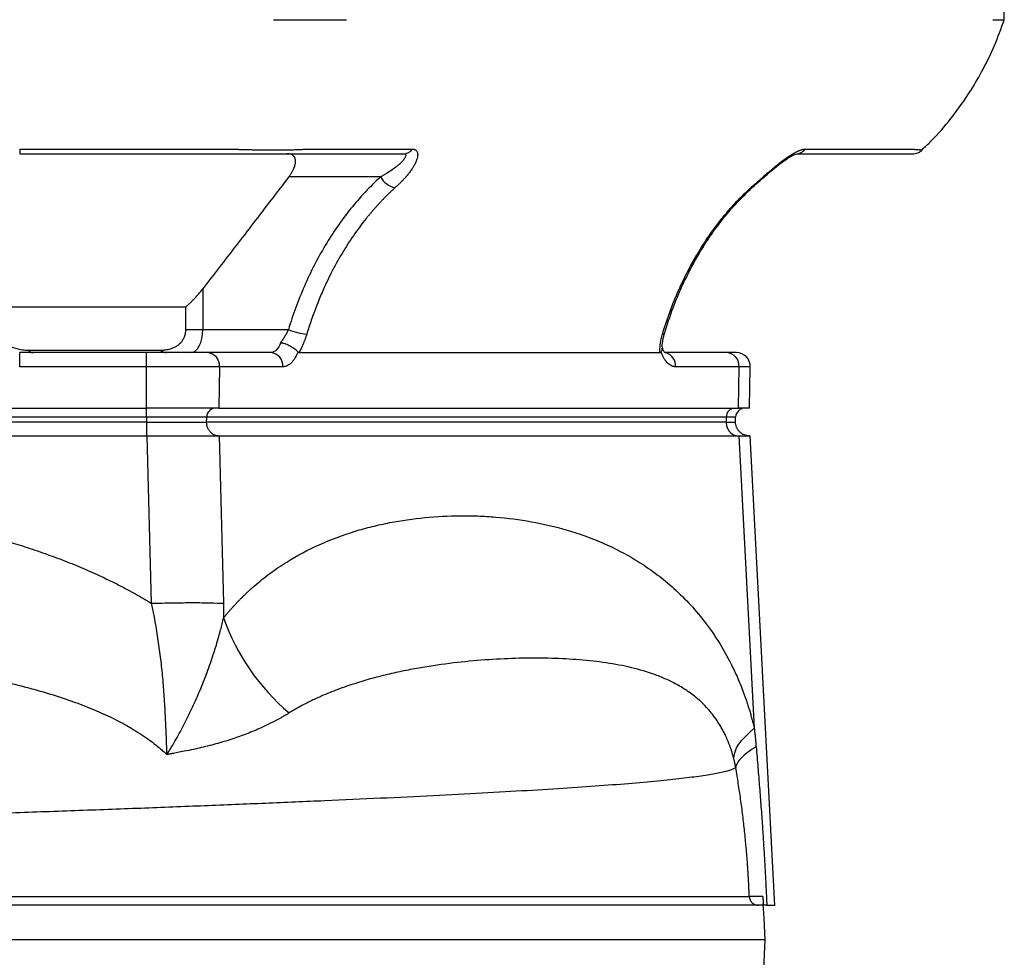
# Model space of a CAD drawing. Extents: x 167 to 762, y 3 to 2086.
# Tile 9 of 16: x 549 to 762, y 324 to 527. Entities that reach past the tile are written whole.
import ezdxf

# ---------------------------------------------------------------- set-up
doc = ezdxf.new("R2010")
doc.units = 0
doc.layers.get('0').update_dxf_attribs({"linetype": 'CONTINUOUS'})

msp = doc.modelspace()

# ---------------------------------------------------------------- linework, layer by layer
at = {"color": 7, "linetype": 'CONTINUOUS'}
for p, q in [((762.04, 526.75), (761.83, 538.75)), ((549.22, 498.75), (595.27, 498.75)), ((549.22, 498.75), (549.22, 497.75)), ((611.1, 498.75), (634.13, 498.75)), ((719.01, 498.75), (742.03, 498.75)), ((627.22, 492.75), (607.36, 492.75)), ((588.77, 468.52), (588.77, 459.75)), ((544.96, 464.65), (585.12, 464.65)), ((585.12, 459.75), (585.12, 464.65)), ((585.12, 459.75), (588.77, 459.75)), ((588.77, 459.75), (607.31, 459.75)), ((576.63, 454.75), (549.22, 454.75)), ((549.22, 451.69), (549.22, 454.75)), ((551.11, 455.29), (579.63, 455.29)), ((576.63, 451.69), (576.63, 454.75)), ((603.51, 454.75), (589.81, 454.75)), ((609.57, 454.75), (687.62, 454.75)), ((702.1, 454.75), (688.74, 454.75)), ((576.63, 451.69), (549.22, 451.69)), ((576.63, 442.75), (576.63, 451.69)), ((592.4, 451.69), (576.63, 451.69)), ((592.4, 451.69), (592.27, 442.75)), ((606.11, 451.69), (592.4, 451.69)), ((704.7, 451.69), (690.99, 451.69)), ((704.56, 442.75), (704.7, 451.69)), ((707.14, 451.69), (704.7, 451.69)), ((706.98, 442.75), (707.14, 451.69)), ((352.05, 442.75), (576.63, 442.75)), ((592.27, 442.75), (576.63, 442.75)), ((576.63, 440.82), (576.63, 442.75)), ((592.27, 442.75), (704.56, 442.75)), ((706.98, 442.75), (704.56, 442.75)), ((576.63, 440.82), (352.05, 440.82)), ((589.66, 440.82), (576.63, 440.82)), ((576.63, 440.82), (576.64, 439.75)), ((589.62, 439.75), (589.66, 440.82)), ((701.95, 440.82), (589.66, 440.82)), ((701.95, 440.82), (701.92, 439.75)), ((703.97, 440.82), (701.95, 440.82)), ((703.93, 439.73), (703.97, 440.82)), ((576.64, 439.75), (352.04, 439.75)), ((701.92, 439.75), (589.62, 439.75)), ((351.96, 436.75), (576.72, 436.75)), ((576.72, 436.75), (577.67, 400.56)), ((592.3, 436.75), (704.68, 436.75)), ((592.3, 436.75), (593.25, 400.56)), ((704.68, 436.75), (708, 373.52)), ((712.42, 335.18), (707.09, 436.75)), ((709.95, 335.48), (709.94, 335.59))]:
    msp.add_line(p, q, dxfattribs=at)
at = {"color": 7, "linetype": 'CONTINUOUS', "flags": 128}
for points in [[(707.21, 490.39), (707.47, 490.44), (707.64, 490.54)], [(586.27, 454.75), (586.75, 454.84), (587.22, 455.13), (587.66, 455.59), (588.03, 456.21), (588.35, 456.97), (588.58, 457.83), (588.72, 458.77), (588.77, 459.75)], [(703.57, 366.94), (703.63, 367.69), (703.84, 368.46), (704.19, 369.26), (704.67, 370.08), (705.3, 370.92), (706.07, 371.77), (706.97, 372.64), (708, 373.52)], [(710.35, 327.75), (710.1, 332.48), (709.95, 335.48)], [(709.96, 320.25), (710.1, 323), (710.35, 327.75)]]:
    msp.add_lwpolyline(points, dxfattribs=at)
at = {"color": 7, "linetype": 'CONTINUOUS'}
for centre, radius, start, end in [((632.14, 500.21), 2.46, 271.0628, 323.7601), ((717.02, 500.21), 2.46, 271.0631, 323.7601), ((631.59, 495.28), 5.05, 210.1456, 255.5887), ((612.47, 472.01), 13.3, 247.1562, 264.7774), ((688.26, 459.17), 0.425, 254.5511, 315.1595), ((552.17, 456.05), 1.31, 215.6432, 265.8517), ((580.98, 456.69), 1.94, 226.0314, 268.256), ((589.58, 451.93), 2.83, 355.2911, 85.5073), ((603.29, 451.93), 2.83, 355.2909, 85.5072), ((688.1, 451.9), 2.9, 355.923, 73.5711), ((701.88, 451.93), 2.83, 355.2904, 85.5076), ((704.14, 451.75), 3, 359, 90), ((591.53, 440.88), 1.87, 94.2198, 182.009), ((703.82, 440.88), 1.87, 94.2203, 182.008), ((705.97, 440.75), 2, 90, 178), ((638.41, 413.33), 47.85, 199.4523, 229.7046), ((708.91, 337.25), 2, 182.255, 269.9713)]:
    msp.add_arc(centre, radius, start, end, dxfattribs=at)
for points, knots in [([(604.06, 526.75), (605.65, 526.75), (607.25, 526.75), (610.32, 526.75), (611.81, 526.75), (614.57, 526.75), (615.84, 526.75), (618.1, 526.75), (619.08, 526.75), (619.87, 526.75)], [0, 0, 0, 0, 0.25, 0.25, 0.5, 0.5, 0.75, 0.75, 1, 1, 1, 1]), ([(744.27, 498.64), (744.91, 499.24), (747.17, 501.35), (750.76, 505.59), (754.51, 510.83), (757.57, 516.12), (760.04, 521.21), (761.36, 524.87), (762.04, 526.75)], [0, 0, 0, 0, 0.07822, 0.276075, 0.495125, 0.653282, 0.821437, 1, 1, 1, 1]), ([(759.59, 526.75), (760.39, 526.75), (761, 526.75), (761.83, 526.75), (762.04, 526.75), (762.04, 526.75)], [0, 0, 0, 0, 0.5, 0.5, 1, 1, 1, 1]), ([(595.27, 498.75), (595.42, 498.75), (595.72, 498.74), (596.18, 498.72), (596.64, 498.71), (597.1, 498.69), (597.56, 498.68), (598.04, 498.67), (598.51, 498.66), (598.99, 498.65), (599.48, 498.64), (600.56, 498.62), (602.21, 498.6), (604.35, 498.59), (606.34, 498.6), (607.76, 498.62), (608.71, 498.64), (609.26, 498.66), (609.77, 498.68), (610.25, 498.7), (610.69, 498.73), (610.97, 498.75), (611.1, 498.75)], [0, 0, 0, 0, 0.023647, 0.047537, 0.071693, 0.096146, 0.120926, 0.146066, 0.171582, 0.197485, 0.223788, 0.250503, 0.37368, 0.499789, 0.62608, 0.74952, 0.7938, 0.836964, 0.879066, 0.920181, 0.960448, 1, 1, 1, 1]), ([(634.13, 498.75), (634.17, 498.75), (634.24, 498.75), (634.34, 498.74), (634.44, 498.73), (634.54, 498.7), (634.63, 498.67), (634.71, 498.64), (634.79, 498.59), (634.86, 498.54), (635, 498.43), (635.16, 498.19), (635.25, 497.78), (635.24, 497.28), (635.09, 496.55), (634.75, 495.73), (634.27, 494.88), (633.85, 494.23), (633.37, 493.57), (632.88, 492.97), (632.4, 492.42), (631.93, 491.92), (631.43, 491.41), (630.9, 490.9), (630.52, 490.56), (630.33, 490.39)], [0, 0, 0, 0, 0.013958, 0.027882, 0.041795, 0.055717, 0.069668, 0.08367, 0.097743, 0.111908, 0.126184, 0.187935, 0.251611, 0.313009, 0.376665, 0.50193, 0.563645, 0.627273, 0.688667, 0.75167, 0.799603, 0.84832, 0.897907, 0.948438, 1, 1, 1, 1]), ([(707.21, 490.39), (707.31, 490.48), (707.5, 490.65), (707.79, 490.91), (708.08, 491.16), (708.38, 491.42), (708.67, 491.67), (708.95, 491.93), (709.24, 492.18), (709.53, 492.43), (709.82, 492.68), (710.26, 493.07), (710.86, 493.59), (711.64, 494.25), (712.41, 494.89), (713.46, 495.74), (714.52, 496.56), (715.58, 497.29), (716.36, 497.79), (717.11, 498.2), (717.68, 498.45), (718.08, 498.59), (718.33, 498.66), (718.57, 498.72), (718.8, 498.75), (718.94, 498.75), (719.01, 498.75)], [0, 0, 0, 0, 0.026057, 0.051836, 0.077357, 0.10263, 0.127665, 0.15247, 0.177057, 0.201434, 0.225614, 0.249607, 0.312987, 0.374742, 0.437907, 0.499189, 0.624292, 0.688003, 0.749463, 0.813087, 0.874811, 0.900217, 0.925321, 0.95024, 0.975094, 1, 1, 1, 1]), ([(742.03, 498.75), (742.1, 498.75), (742.24, 498.74), (742.44, 498.72), (742.64, 498.71), (742.82, 498.69), (743, 498.68), (743.17, 498.67), (743.32, 498.66), (743.47, 498.65), (743.61, 498.64), (743.77, 498.63), (743.92, 498.62), (744.06, 498.61), (744.18, 498.6), (744.26, 498.6), (744.31, 498.59), (744.32, 498.59), (744.32, 498.59)], [0, 0, 0, 0, 0.047301, 0.095086, 0.143406, 0.192318, 0.241886, 0.292172, 0.343212, 0.395027, 0.447641, 0.501079, 0.582682, 0.664856, 0.747626, 0.831025, 0.915123, 1, 1, 1, 1]), ([(742.23, 497.75), (742.42, 497.76), (742.81, 497.78), (743.37, 497.95), (743.89, 498.22), (744.18, 498.48), (744.33, 498.6)], [0, 0, 0, 0, 0.247667, 0.499995, 0.75232, 1, 1, 1, 1]), ([(549.22, 497.75), (558.26, 497.75), (571.82, 497.75), (586.5, 497.75), (592.72, 497.75), (594.41, 497.75), (595.26, 497.75), (595.54, 497.75), (596.1, 497.75), (596.38, 497.75), (597.23, 497.75), (597.78, 497.75), (598.9, 497.75), (599.45, 497.75), (601.08, 497.75), (602.12, 497.75), (603.6, 497.75), (604.09, 497.75), (605.02, 497.75), (605.46, 497.75), (606.73, 497.75), (607.5, 497.75), (608.52, 497.75), (608.83, 497.75), (609.27, 497.75), (609.41, 497.75), (609.69, 497.75), (610.4, 497.75), (613.39, 497.75), (620.8, 497.75), (627.63, 497.75), (632.19, 497.75)], [0, 0, 0, 0, 0.25, 0.375, 0.40625, 0.421875, 0.421875, 0.429688, 0.429688, 0.4375, 0.4375, 0.453125, 0.453125, 0.46875, 0.46875, 0.5, 0.5, 0.515625, 0.515625, 0.53125, 0.53125, 0.5625, 0.5625, 0.578125, 0.578125, 0.585938, 0.585938, 0.59375, 0.625, 0.75, 1, 1, 1, 1]), ([(607.36, 492.75), (607.41, 492.82), (607.52, 492.96), (607.67, 493.17), (607.81, 493.38), (607.95, 493.59), (608.07, 493.8), (608.19, 494.01), (608.3, 494.21), (608.44, 494.5), (608.59, 494.86), (608.73, 495.28), (608.82, 495.68), (608.87, 496.19), (608.81, 496.67), (608.61, 497.06), (608.41, 497.31), (608.14, 497.5), (607.85, 497.63), (607.57, 497.7), (607.3, 497.74), (607.1, 497.74), (607.01, 497.75)], [0, 0, 0, 0, 0.032403, 0.064381, 0.09597, 0.127208, 0.158135, 0.188792, 0.219222, 0.249468, 0.316338, 0.381377, 0.441367, 0.499528, 0.628011, 0.689073, 0.7493, 0.810074, 0.871526, 0.913677, 0.956383, 1, 1, 1, 1]), ([(632.19, 497.75), (632.29, 497.75), (632.38, 497.73), (632.52, 497.68), (632.57, 497.64), (632.65, 497.55), (632.67, 497.49), (632.67, 497.35), (632.66, 497.27), (632.57, 497), (632.45, 496.8), (632.2, 496.46), (632.11, 496.34), (631.89, 496.1), (631.77, 495.97), (631.52, 495.72), (631.38, 495.59), (631.09, 495.33), (630.93, 495.2), (630.44, 494.81), (630.09, 494.54), (629.34, 494.02), (628.94, 493.76), (628.32, 493.38), (628.11, 493.25), (627.67, 493), (627.45, 492.87), (627.22, 492.75)], [0, 0, 0, 0, 0.0625, 0.0625, 0.125, 0.125, 0.1875, 0.1875, 0.25, 0.25, 0.375, 0.375, 0.4375, 0.4375, 0.5, 0.5, 0.5625, 0.5625, 0.625, 0.625, 0.75, 0.75, 0.875, 0.875, 0.9375, 0.9375, 1, 1, 1, 1]), ([(707.63, 490.54), (708.16, 491.01), (709.2, 491.93), (710.8, 493.32), (712.33, 494.62), (713.75, 495.76), (715.04, 496.69), (716.11, 497.35), (716.94, 497.73), (717.21, 497.75), (717.33, 497.76)], [0, 0, 0, 0, 0.162817, 0.319493, 0.464887, 0.598094, 0.717955, 0.824429, 0.917652, 1, 1, 1, 1]), ([(717.07, 497.75), (721.59, 497.75), (726.77, 497.75), (732.61, 497.75), (734.59, 497.75), (736.57, 497.75), (738.52, 497.75), (740.61, 497.75), (741.98, 497.75), (742.15, 497.75), (742.23, 497.75)], [0, 0, 0, 0, 0.50019, 0.573135, 0.64608, 0.719024, 0.791968, 0.864878, 0.93785, 1, 1, 1, 1]), ([(607.36, 492.75), (606.08, 491.06), (603.53, 487.73), (599.74, 482.78), (596.02, 477.93), (592.37, 473.19), (589.96, 470.07), (588.77, 468.52)], [0, 0, 0, 0, 0.208049, 0.412073, 0.612072, 0.808048, 1, 1, 1, 1]), ([(627.22, 492.75), (624.89, 490.63), (622.74, 488.32), (618.77, 483.37), (616.94, 480.73), (614.42, 476.53), (613.63, 475.08), (612.12, 472.15), (611.42, 470.66), (609.43, 466.11), (608.29, 462.98), (607.31, 459.75)], [0, 0, 0, 0, 0.25, 0.25, 0.5, 0.5, 0.625, 0.625, 0.75, 0.75, 1, 1, 1, 1]), ([(630.33, 490.39), (630.15, 490.23), (629.8, 489.9), (629.27, 489.4), (628.75, 488.9), (628.25, 488.39), (627.75, 487.89), (627.27, 487.38), (626.79, 486.87), (626.33, 486.36), (625.87, 485.84), (625.43, 485.33), (624.99, 484.82), (624.56, 484.3), (623.3, 482.75), (621.34, 480.12), (618.81, 476.18), (616.55, 472.09), (614.97, 468.73), (613.93, 466.29), (613.34, 464.79), (612.77, 463.29), (612.24, 461.78), (611.73, 460.28), (611.42, 459.26), (611.26, 458.76)], [0, 0, 0, 0, 0.020333, 0.040474, 0.060422, 0.080179, 0.099744, 0.119118, 0.138301, 0.157294, 0.176095, 0.194707, 0.213127, 0.231357, 0.249396, 0.376419, 0.498093, 0.625492, 0.749164, 0.791659, 0.833881, 0.875828, 0.917498, 0.95889, 1, 1, 1, 1]), ([(688.14, 458.76), (688.23, 459.03), (688.39, 459.58), (688.66, 460.4), (688.93, 461.22), (689.21, 462.04), (689.49, 462.85), (689.79, 463.67), (690.1, 464.48), (690.42, 465.3), (690.74, 466.11), (691.08, 466.92), (691.92, 468.88), (693.38, 471.99), (695.63, 476.07), (698.15, 480.02), (700.24, 482.84), (701.77, 484.7), (702.59, 485.66), (703.44, 486.62), (704.33, 487.58), (705.26, 488.53), (706.22, 489.47), (706.88, 490.08), (707.21, 490.39)], [0, 0, 0, 0, 0.022268, 0.04462, 0.067054, 0.08957, 0.112168, 0.134848, 0.157609, 0.180451, 0.203373, 0.226376, 0.249459, 0.371722, 0.497612, 0.620327, 0.748459, 0.782388, 0.816985, 0.852249, 0.888181, 0.924783, 0.962055, 1, 1, 1, 1]), ([(688.56, 458.87), (689.17, 460.75), (690.29, 464.22), (692.22, 468.8), (694, 472.47), (695.74, 475.64), (697.69, 478.83), (700.22, 482.45), (703.52, 486.55), (706.19, 489.14), (707.63, 490.54)], [0, 0, 0, 0, 0.153581, 0.283454, 0.390565, 0.476157, 0.570791, 0.690155, 0.83311, 1, 1, 1, 1]), ([(585.12, 464.65), (585.2, 464.72), (585.36, 464.86), (585.61, 465.08), (585.85, 465.3), (586.17, 465.61), (586.59, 466.02), (587.11, 466.56), (587.66, 467.17), (588.22, 467.84), (588.58, 468.29), (588.77, 468.52)], [0, 0, 0, 0, 0.0589274, 0.1185057, 0.1787648, 0.2397332, 0.3686109, 0.5001114, 0.6633787, 0.8298887, 1, 1, 1, 1]), ([(544.96, 459.75), (544.96, 459.68), (544.96, 459.56), (544.98, 459.37), (545, 459.19), (545.03, 459), (545.07, 458.82), (545.16, 458.52), (545.31, 458.11), (545.58, 457.63), (545.91, 457.19), (546.41, 456.67), (547.13, 456.17), (548.08, 455.74), (548.95, 455.5), (549.74, 455.37), (550.42, 455.3), (550.88, 455.29), (551.11, 455.29)], [0, 0, 0, 0, 0.02087, 0.041666, 0.062447, 0.083274, 0.104204, 0.125298, 0.187425, 0.250703, 0.312603, 0.376276, 0.501546, 0.62088, 0.751234, 0.831028, 0.913847, 1, 1, 1, 1]), ([(583.77, 456.63), (583.81, 456.68), (583.9, 456.76), (584.03, 456.9), (584.16, 457.04), (584.27, 457.18), (584.38, 457.34), (584.48, 457.49), (584.58, 457.65), (584.67, 457.82), (584.78, 458.06), (584.91, 458.4), (585.02, 458.79), (585.08, 459.14), (585.11, 459.44), (585.12, 459.65), (585.12, 459.75)], [0, 0, 0, 0, 0.0582718, 0.1155781, 0.1720306, 0.2277461, 0.2828462, 0.3374566, 0.3917063, 0.445727, 0.499652, 0.6251592, 0.7492414, 0.8331439, 0.9165168, 1, 1, 1, 1]), ([(607.31, 459.75), (607.19, 459.5), (607.06, 459.25), (606.8, 458.75), (606.66, 458.51), (606.38, 458.03), (606.23, 457.79), (605.93, 457.34), (605.78, 457.11), (605.62, 456.9)], [0, 0, 0, 0, 0.25, 0.25, 0.5, 0.5, 0.75, 0.75, 1, 1, 1, 1]), ([(611.26, 458.76), (611.24, 458.67), (611.18, 458.49), (611.1, 458.23), (611.01, 457.97), (610.92, 457.71), (610.82, 457.45), (610.72, 457.19), (610.62, 456.93), (610.48, 456.59), (610.3, 456.17), (610.07, 455.68), (609.82, 455.2), (609.66, 454.9), (609.57, 454.75)], [0, 0, 0, 0, 0.063392, 0.126455, 0.189259, 0.251876, 0.314376, 0.376831, 0.439313, 0.501892, 0.627221, 0.751638, 0.875708, 1, 1, 1, 1]), ([(687.62, 454.75), (687.62, 454.82), (687.61, 454.98), (687.6, 455.21), (687.6, 455.45), (687.61, 455.69), (687.62, 455.93), (687.64, 456.18), (687.66, 456.44), (687.7, 456.77), (687.77, 457.2), (687.87, 457.72), (687.99, 458.24), (688.09, 458.58), (688.14, 458.76)], [0, 0, 0, 0, 0.062678, 0.125229, 0.187723, 0.250233, 0.312831, 0.375591, 0.438584, 0.501883, 0.626, 0.75002, 0.874501, 1, 1, 1, 1]), ([(688.14, 455.46), (688.12, 455.89), (688.07, 456.88), (688.38, 458.15), (688.56, 458.87)], [0, 0, 0, 0, 0.433487, 1, 1, 1, 1]), ([(579.63, 455.29), (579.73, 455.29), (579.91, 455.29), (580.18, 455.31), (580.45, 455.33), (580.82, 455.36), (581.27, 455.44), (581.75, 455.55), (582.17, 455.69), (582.53, 455.83), (582.87, 456), (583.19, 456.19), (583.49, 456.39), (583.68, 456.55), (583.77, 456.63)], [0, 0, 0, 0, 0.063187, 0.125644, 0.18741, 0.248524, 0.376921, 0.499113, 0.590079, 0.677572, 0.761922, 0.843499, 0.92271, 1, 1, 1, 1]), ([(605.62, 456.9), (605.38, 456.24), (605.05, 455.69), (604.32, 454.95), (603.92, 454.75), (603.51, 454.75)], [0, 0, 0, 0, 0.5, 0.5, 1, 1, 1, 1]), ([(605.62, 456.9), (605.66, 456.9), (605.75, 456.89), (605.92, 456.86), (606.15, 456.81), (606.41, 456.74), (606.78, 456.62), (607.23, 456.45), (607.76, 456.19), (608.25, 455.89), (608.62, 455.62), (608.88, 455.4), (609.05, 455.23), (609.22, 455.05), (609.31, 454.93), (609.35, 454.87)], [0, 0, 0, 0, 0.028534, 0.070112, 0.125613, 0.195769, 0.25076, 0.380211, 0.500267, 0.622857, 0.749855, 0.807055, 0.868203, 0.932738, 1, 1, 1, 1]), ([(687.85, 454.87), (688, 455.11), (688.19, 455.4), (688.1, 455.65), (688.09, 455.69)], [0, 0, 0, 0, 0.823008, 1, 1, 1, 1]), ([(688.86, 454.7), (688.82, 454.68), (688.75, 454.64), (688.41, 455.1), (688.22, 455.59), (688.14, 455.8)], [0, 0, 0, 0, 0.473596, 0.783848, 1, 1, 1, 1]), ([(609.35, 454.87), (609.32, 454.81), (609.27, 454.67), (609.18, 454.47), (609.09, 454.27), (609, 454.09), (608.9, 453.9), (608.81, 453.73), (608.62, 453.41), (608.32, 452.98), (607.91, 452.52), (607.47, 452.15), (607.1, 451.93), (606.79, 451.81), (606.57, 451.74), (606.34, 451.7), (606.19, 451.7), (606.11, 451.69)], [0, 0, 0, 0, 0.035328, 0.070566, 0.10575, 0.140918, 0.176108, 0.211356, 0.246701, 0.373327, 0.500024, 0.626646, 0.75334, 0.815092, 0.876652, 0.938221, 1, 1, 1, 1]), ([(609.57, 454.75), (609.55, 454.75), (609.52, 454.75), (609.47, 454.77), (609.43, 454.79), (609.39, 454.83), (609.36, 454.86), (609.35, 454.87)], [0, 0, 0, 0, 0.21567, 0.420672, 0.617681, 0.809708, 1, 1, 1, 1]), ([(687.62, 454.75), (687.64, 454.75), (687.67, 454.75), (687.72, 454.77), (687.77, 454.79), (687.81, 454.83), (687.83, 454.86), (687.85, 454.87)], [0, 0, 0, 0, 0.219683, 0.427058, 0.624492, 0.81457, 1, 1, 1, 1]), ([(690.99, 451.69), (690.95, 451.7), (690.86, 451.7), (690.73, 451.71), (690.6, 451.73), (690.47, 451.76), (690.34, 451.8), (690.22, 451.85), (689.98, 451.95), (689.64, 452.15), (689.22, 452.52), (688.82, 452.98), (688.51, 453.45), (688.29, 453.86), (688.13, 454.18), (687.98, 454.51), (687.89, 454.75), (687.85, 454.87)], [0, 0, 0, 0, 0.035325, 0.070559, 0.105741, 0.140906, 0.176093, 0.211339, 0.246682, 0.373303, 0.499998, 0.626622, 0.753321, 0.815077, 0.876641, 0.938215, 1, 1, 1, 1]), ([(576.64, 439.75), (577.95, 439.75), (579.26, 439.75), (581.78, 439.75), (583, 439.75), (585.27, 439.75), (586.31, 439.75), (588.16, 439.75), (588.97, 439.75), (589.62, 439.75)], [0, 0, 0, 0, 0.25, 0.25, 0.5, 0.5, 0.75, 0.75, 1, 1, 1, 1]), ([(576.64, 439.75), (576.64, 439.69), (576.64, 439.58), (576.64, 439.41), (576.64, 439.25), (576.64, 439.08), (576.64, 438.93), (576.64, 438.77), (576.64, 438.63), (576.64, 438.48), (576.64, 438.35), (576.64, 438.21), (576.64, 438.09), (576.64, 437.97), (576.64, 437.85), (576.64, 437.74), (576.64, 437.64), (576.64, 437.54), (576.64, 437.45), (576.64, 437.37), (576.64, 437.29), (576.64, 437.22), (576.64, 437.15), (576.64, 437.09), (576.64, 437.03), (576.64, 436.98), (576.64, 436.94), (576.64, 436.9), (576.64, 436.87), (576.64, 436.84), (576.64, 436.81), (576.64, 436.79), (576.64, 436.77), (576.64, 436.76), (576.65, 436.75), (576.65, 436.75), (576.65, 436.75), (576.65, 436.75)], [0, 0, 0, 0, 0.036154, 0.071861, 0.107123, 0.141939, 0.176309, 0.210232, 0.24371, 0.276742, 0.309328, 0.341467, 0.373161, 0.404409, 0.435211, 0.465566, 0.495476, 0.52494, 0.553957, 0.582529, 0.610654, 0.638334, 0.665567, 0.692355, 0.718696, 0.744592, 0.770041, 0.795044, 0.819601, 0.843712, 0.867377, 0.890596, 0.913369, 0.935696, 0.957577, 0.979011, 1, 1, 1, 1]), ([(592.22, 436.75), (592.17, 436.75), (592.06, 436.75), (591.91, 436.77), (591.75, 436.79), (591.58, 436.84), (591.42, 436.89), (591.25, 436.96), (591.08, 437.05), (590.91, 437.15), (590.75, 437.27), (590.59, 437.41), (590.43, 437.57), (590.28, 437.74), (590.14, 437.94), (590.02, 438.15), (589.9, 438.38), (589.81, 438.63), (589.73, 438.89), (589.67, 439.17), (589.63, 439.45), (589.62, 439.65), (589.62, 439.75)], [0, 0, 0, 0, 0.0370261, 0.0754182, 0.1151762, 0.1563001, 0.1987898, 0.2426454, 0.2878666, 0.3344536, 0.3824062, 0.4317244, 0.4824081, 0.5344572, 0.5878718, 0.6426518, 0.698797, 0.7563074, 0.815183, 0.8754237, 0.9370294, 1, 1, 1, 1]), ([(701.92, 439.75), (702.58, 439.75), (703.08, 439.75), (703.76, 439.75), (703.93, 439.75), (703.93, 439.75)], [0, 0, 0, 0, 0.5, 0.5, 1, 1, 1, 1]), ([(701.92, 439.75), (701.92, 439.69), (701.92, 439.58), (701.94, 439.41), (701.96, 439.25), (701.99, 439.08), (702.02, 438.93), (702.06, 438.77), (702.11, 438.63), (702.16, 438.48), (702.22, 438.35), (702.29, 438.21), (702.36, 438.09), (702.43, 437.97), (702.51, 437.85), (702.59, 437.74), (702.67, 437.64), (702.76, 437.54), (702.85, 437.45), (702.94, 437.37), (703.03, 437.29), (703.12, 437.22), (703.22, 437.15), (703.31, 437.09), (703.41, 437.03), (703.51, 436.98), (703.6, 436.94), (703.7, 436.9), (703.8, 436.87), (703.89, 436.84), (703.98, 436.81), (704.08, 436.79), (704.17, 436.77), (704.26, 436.76), (704.35, 436.75), (704.44, 436.75), (704.49, 436.75), (704.52, 436.75)], [0, 0, 0, 0, 0.036154, 0.071861, 0.107123, 0.141939, 0.176309, 0.210232, 0.24371, 0.276742, 0.309328, 0.341467, 0.373161, 0.404409, 0.435211, 0.465566, 0.495476, 0.52494, 0.553957, 0.582529, 0.610654, 0.638334, 0.665567, 0.692355, 0.718696, 0.744592, 0.770041, 0.795044, 0.819601, 0.843712, 0.867377, 0.890596, 0.913369, 0.935696, 0.957577, 0.979011, 1, 1, 1, 1]), ([(706.93, 436.75), (706.56, 436.79), (705.97, 436.85), (705.28, 437.22), (704.8, 437.61), (704.41, 438.09), (704.03, 438.79), (703.97, 439.37), (703.93, 439.75)], [0, 0, 0, 0, 0.239456, 0.368361, 0.499999, 0.631638, 0.760542, 1, 1, 1, 1]), ([(576.72, 436.75), (576.86, 436.75), (577.15, 436.75), (577.57, 436.75), (577.99, 436.75), (578.41, 436.75), (578.82, 436.75), (579.24, 436.75), (579.65, 436.75), (580.07, 436.75), (580.48, 436.75), (580.89, 436.75), (581.94, 436.75), (583.59, 436.75), (585.74, 436.75), (587.74, 436.75), (589.13, 436.75), (590.03, 436.75), (590.54, 436.75), (591.02, 436.75), (591.47, 436.75), (591.9, 436.75), (592.16, 436.75), (592.3, 436.75)], [0, 0, 0, 0, 0.022435, 0.044814, 0.067151, 0.089456, 0.111743, 0.134024, 0.156312, 0.178617, 0.200953, 0.223332, 0.245767, 0.372875, 0.500006, 0.627109, 0.754246, 0.795323, 0.836252, 0.877108, 0.917968, 0.958907, 1, 1, 1, 1]), ([(704.68, 436.75), (704.75, 436.75), (704.89, 436.75), (705.09, 436.75), (705.29, 436.75), (705.47, 436.75), (705.64, 436.75), (705.8, 436.75), (705.96, 436.75), (706.1, 436.75), (706.24, 436.75), (706.36, 436.75), (706.51, 436.75), (706.67, 436.75), (706.82, 436.75), (706.94, 436.75), (707.03, 436.75), (707.08, 436.75), (707.09, 436.75), (707.09, 436.75)], [0, 0, 0, 0, 0.045654, 0.091192, 0.136639, 0.182021, 0.227365, 0.272695, 0.318038, 0.36342, 0.408867, 0.454404, 0.500057, 0.583642, 0.66691, 0.75002, 0.833132, 0.916405, 1, 1, 1, 1]), ([(351.23, 410.34), (351.64, 410.49), (352.47, 410.78), (353.71, 411.2), (354.96, 411.62), (356.22, 412.03), (357.5, 412.44), (358.78, 412.84), (360.08, 413.23), (361.39, 413.62), (362.71, 414), (364.04, 414.37), (365.38, 414.74), (366.74, 415.1), (368.1, 415.45), (369.47, 415.8), (370.86, 416.14), (372.26, 416.47), (373.67, 416.8), (375.09, 417.12), (376.52, 417.44), (377.96, 417.74), (379.41, 418.05), (380.88, 418.34), (382.35, 418.63), (383.84, 418.91), (385.33, 419.19), (386.84, 419.46), (388.36, 419.72), (389.89, 419.97), (391.44, 420.22), (392.99, 420.47), (394.55, 420.7), (396.13, 420.93), (397.71, 421.16), (399.31, 421.37), (400.92, 421.58), (402.54, 421.79), (404.17, 421.98), (405.81, 422.18), (407.47, 422.36), (410.78, 422.71), (415.82, 423.19), (422.62, 423.73), (429.56, 424.16), (438.63, 424.59), (449.89, 424.87), (463.78, 424.83), (478, 424.4), (492.23, 423.5), (505.72, 422.15), (517.04, 420.56), (526.29, 418.91), (532.74, 417.56), (538.02, 416.31), (542.23, 415.21), (546.32, 414.05), (549.74, 412.99), (552.52, 412.07), (554.69, 411.31), (556.82, 410.54), (558.92, 409.74), (560.97, 408.92), (562.98, 408.08), (564.96, 407.22), (566.89, 406.33), (568.79, 405.43), (570.64, 404.5), (572.46, 403.55), (574.24, 402.58), (575.97, 401.59), (577.11, 400.9), (577.67, 400.56)], [0, 0, 0, 0, 0.005628, 0.011292, 0.016993, 0.022731, 0.028505, 0.034317, 0.040166, 0.046053, 0.051979, 0.057943, 0.063946, 0.069987, 0.076068, 0.082188, 0.088349, 0.094549, 0.100789, 0.10707, 0.113391, 0.119754, 0.126158, 0.132603, 0.139089, 0.145618, 0.152188, 0.1588, 0.165455, 0.172153, 0.178893, 0.185677, 0.192503, 0.199373, 0.206286, 0.213243, 0.220244, 0.227289, 0.234378, 0.241511, 0.248689, 0.255912, 0.284699, 0.314247, 0.344209, 0.374592, 0.43181, 0.489982, 0.554491, 0.615956, 0.67445, 0.730059, 0.763791, 0.796104, 0.815316, 0.834089, 0.852433, 0.870357, 0.880415, 0.89034, 0.900136, 0.909803, 0.919346, 0.928765, 0.938063, 0.947243, 0.956308, 0.96526, 0.974102, 0.982837, 0.991469, 1, 1, 1, 1]), ([(593.29, 397.4), (593.43, 397.56), (593.7, 397.9), (594.11, 398.39), (594.52, 398.87), (594.95, 399.35), (595.37, 399.83), (595.8, 400.3), (596.24, 400.76), (596.68, 401.22), (597.13, 401.67), (597.58, 402.12), (598.04, 402.56), (598.5, 403), (598.97, 403.43), (599.44, 403.86), (600.31, 404.63), (601.6, 405.7), (603.32, 407.03), (605.11, 408.3), (608.62, 410.58), (614.13, 413.48), (620.33, 415.78), (625.43, 417.19), (630.45, 418.29), (636.79, 419.2), (643.16, 419.53), (648.27, 419.46), (653.4, 419.15), (659.82, 418.33), (667.52, 416.55), (673.93, 414.27), (678.99, 411.87), (682.81, 409.71), (686.52, 407.2), (690.24, 404.2), (693.79, 400.77), (697.27, 396.7), (700.5, 392.06), (703, 387.53), (704.77, 383.6), (705.71, 381.16), (706.31, 379.44), (706.63, 378.47), (706.93, 377.5), (707.22, 376.51), (707.49, 375.52), (707.75, 374.53), (707.92, 373.86), (708, 373.52)], [0, 0, 0, 0, 0.004, 0.008025, 0.012074, 0.016148, 0.020248, 0.024374, 0.028526, 0.032704, 0.036909, 0.041141, 0.045401, 0.049689, 0.054005, 0.058349, 0.062722, 0.077838, 0.093279, 0.109054, 0.125175, 0.185522, 0.250355, 0.281039, 0.312518, 0.374617, 0.436798, 0.468068, 0.499193, 0.561769, 0.624108, 0.686335, 0.71827, 0.748791, 0.780998, 0.811573, 0.843778, 0.87414, 0.906571, 0.937012, 0.953031, 0.968586, 0.973174, 0.977722, 0.982235, 0.986716, 0.991169, 0.995595, 1, 1, 1, 1]), ([(577.67, 400.56), (579.24, 400.6), (580.81, 400.63), (583.84, 400.68), (585.3, 400.69), (588.02, 400.69), (589.27, 400.68), (591.49, 400.63), (592.46, 400.6), (593.25, 400.56)], [0, 0, 0, 0, 0.25, 0.25, 0.5, 0.5, 0.75, 0.75, 1, 1, 1, 1]), ([(577.67, 400.56), (578.23, 397.88), (578.71, 395.19), (579.31, 391.15), (579.49, 389.8), (579.81, 387.1), (579.95, 385.76), (580.21, 383.06), (580.32, 381.71), (580.5, 379.01), (580.58, 377.67), (580.71, 374.96), (580.77, 373.6), (580.85, 371.51), (580.88, 370.81), (580.94, 369.38), (580.97, 368.65), (581.01, 367.9)], [0, 0, 0, 0, 0.25, 0.25, 0.375, 0.375, 0.5, 0.5, 0.625, 0.625, 0.75, 0.75, 0.875, 0.875, 0.9375, 0.9375, 1, 1, 1, 1]), ([(593.25, 400.56), (593.25, 400.3), (593.26, 399.77), (593.28, 398.98), (593.29, 398.19), (593.29, 397.66), (593.29, 397.4)], [0, 0, 0, 0, 0.250301, 0.50038, 0.75027, 1, 1, 1, 1]), ([(581.01, 367.9), (581.02, 367.9), (581.03, 367.91), (581.05, 367.91), (581.07, 367.93), (581.09, 367.95), (581.13, 368.01), (581.2, 368.12), (581.35, 368.35), (581.64, 368.82), (582.21, 369.76), (583.34, 371.68), (584.87, 374.53), (586.61, 378.09), (587.97, 381.16), (588.99, 383.67), (589.73, 385.6), (590.43, 387.53), (591.1, 389.51), (591.71, 391.44), (592.23, 393.23), (592.65, 394.76), (592.99, 396.1), (593.19, 396.97), (593.29, 397.4)], [0, 0, 0, 0, 0.001011, 0.001553, 0.002043, 0.00302, 0.004976, 0.008889, 0.016712, 0.032356, 0.063641, 0.126212, 0.251204, 0.376188, 0.501171, 0.563539, 0.625855, 0.690928, 0.75043, 0.816127, 0.875078, 0.918643, 0.960302, 1, 1, 1, 1]), ([(332.96, 372.54), (333.19, 372.66), (333.66, 372.91), (334.38, 373.27), (335.1, 373.63), (335.82, 373.98), (336.64, 374.37), (338.14, 375.06), (340.76, 376.2), (344.44, 377.65), (348.44, 379.04), (352.85, 380.42), (358.94, 382.11), (366.5, 383.86), (374.69, 385.39), (383.81, 386.82), (395.54, 388.26), (410.28, 389.54), (423.66, 390.26), (434.37, 390.65), (442.33, 390.84), (450.26, 390.95), (457.26, 390.97), (465.24, 390.93), (473.22, 390.8), (482.07, 390.55), (489.48, 390.24), (496.43, 389.87), (504, 389.38), (512.54, 388.68), (521.49, 387.72), (528.61, 386.76), (534.03, 385.91), (538.21, 385.17), (542.29, 384.37), (546.2, 383.51), (549.99, 382.59), (553.62, 381.6), (557.11, 380.55), (560.83, 379.3), (564.73, 377.82), (568.69, 376.06), (571.67, 374.52), (573.94, 373.19), (575.59, 372.15), (577.16, 371.05), (578.42, 370.1), (579.4, 369.3), (580.24, 368.59), (580.76, 368.12), (581.01, 367.9)], [0, 0, 0, 0, 0.003144, 0.006296, 0.009456, 0.012624, 0.0158, 0.020128, 0.032208, 0.049506, 0.066889, 0.08216, 0.104118, 0.141525, 0.173847, 0.202339, 0.250413, 0.313056, 0.376337, 0.40766, 0.438856, 0.469753, 0.500616, 0.521021, 0.56334, 0.594119, 0.624992, 0.650386, 0.675875, 0.71424, 0.751262, 0.781987, 0.799043, 0.816076, 0.832139, 0.848174, 0.863487, 0.878318, 0.892674, 0.906635, 0.924863, 0.941982, 0.958023, 0.964448, 0.973035, 0.981117, 0.987049, 0.991711, 0.996027, 1, 1, 1, 1]), ([(703.57, 366.94), (703.54, 367.05), (703.49, 367.25), (703.41, 367.56), (703.32, 367.87), (703.23, 368.17), (703.14, 368.47), (703.05, 368.77), (702.95, 369.07), (702.85, 369.37), (702.74, 369.67), (702.63, 369.96), (702.52, 370.26), (702.4, 370.55), (702.28, 370.84), (702.16, 371.13), (702.04, 371.42), (701.81, 371.92), (701.46, 372.63), (700.99, 373.51), (700.48, 374.38), (699.49, 375.91), (697.88, 377.93), (695.69, 380.02), (693.34, 381.78), (690.99, 383.18), (688.52, 384.36), (685.18, 385.65), (680.81, 386.86), (675.32, 387.83), (669.55, 388.43), (663.51, 388.71), (657.21, 388.7), (650.64, 388.4), (643.85, 387.8), (638, 387), (633.22, 386.14), (629.58, 385.37), (625.92, 384.47), (622.2, 383.4), (618.51, 382.15), (615.67, 381.02), (613.72, 380.16), (612.62, 379.65), (611.54, 379.12), (610.49, 378.57), (609.46, 378.01), (608.45, 377.44), (607.79, 377.04), (607.46, 376.84)], [0, 0, 0, 0, 0.001779, 0.00358, 0.005404, 0.007252, 0.009124, 0.011022, 0.012947, 0.014899, 0.016879, 0.018888, 0.020927, 0.022996, 0.025095, 0.027226, 0.02939, 0.031586, 0.03888, 0.04652, 0.054518, 0.062885, 0.092228, 0.125563, 0.155601, 0.188116, 0.218568, 0.250718, 0.313133, 0.375539, 0.438034, 0.500571, 0.562958, 0.625251, 0.687519, 0.749833, 0.781389, 0.812293, 0.844098, 0.874915, 0.906861, 0.937386, 0.946839, 0.956121, 0.965233, 0.974176, 0.982951, 0.991558, 1, 1, 1, 1]), ([(607.46, 376.84), (607.29, 376.73), (606.94, 376.52), (606.41, 376.2), (605.87, 375.89), (605.32, 375.58), (604.76, 375.28), (604.19, 374.98), (603.61, 374.68), (603.02, 374.39), (602.43, 374.1), (601.03, 373.45), (598.76, 372.48), (595.5, 371.28), (592.08, 370.23), (589.13, 369.47), (586.68, 368.93), (584.95, 368.58), (583.42, 368.29), (582.48, 368.11), (581.91, 368), (581.66, 367.95), (581.44, 367.91), (581.32, 367.88), (581.23, 367.87), (581.17, 367.86), (581.13, 367.85), (581.09, 367.85), (581.05, 367.86), (581.02, 367.89), (581.01, 367.9)], [0, 0, 0, 0, 0.024798, 0.04963, 0.074498, 0.099403, 0.124348, 0.149334, 0.174361, 0.199431, 0.224546, 0.249707, 0.374032, 0.498478, 0.622573, 0.748799, 0.808512, 0.874165, 0.924336, 0.961968, 0.967989, 0.980784, 0.986676, 0.990192, 0.992966, 0.994896, 0.996359, 0.997257, 0.998585, 1, 1, 1, 1]), ([(708, 373.52), (708.03, 373.18), (708.1, 372.51), (708.21, 371.5), (708.3, 370.5), (708.36, 369.83), (708.39, 369.5)], [0, 0, 0, 0, 0.252759, 0.503666, 0.75274, 1, 1, 1, 1]), ([(708.39, 369.5), (707.03, 368.7), (705.95, 367.91), (704.46, 366.4), (704.05, 365.69), (703.98, 365.03)], [0, 0, 0, 0, 0.5, 0.5, 1, 1, 1, 1]), ([(708.39, 369.5), (708.46, 368.76), (708.59, 367.28), (708.78, 365.08), (708.96, 362.91), (709.13, 360.76), (709.29, 358.63), (709.45, 356.53), (709.6, 354.46), (709.77, 351.93), (709.97, 348.95), (710.18, 345.51), (710.37, 342.08), (710.55, 338.66), (710.66, 336.38), (710.71, 335.25)], [0, 0, 0, 0, 0.065118, 0.129484, 0.1931, 0.255967, 0.318087, 0.379462, 0.440094, 0.499984, 0.600744, 0.701116, 0.801109, 0.900734, 1, 1, 1, 1]), ([(703.98, 365.03), (703.96, 365.14), (703.93, 365.35), (703.86, 365.66), (703.8, 365.98), (703.73, 366.3), (703.65, 366.62), (703.6, 366.84), (703.57, 366.94)], [0, 0, 0, 0, 0.15704, 0.317765, 0.482306, 0.650784, 0.823314, 1, 1, 1, 1]), ([(179.34, 338.78), (179.32, 338.81), (179.12, 339.02), (179.99, 339.44), (182.01, 340.02), (185.37, 340.59), (189.8, 341.14), (195.25, 341.69), (201.77, 342.24), (209.32, 342.79), (217.93, 343.35), (227.56, 343.88), (238.19, 344.42), (249.72, 344.96), (262.11, 345.51), (275.29, 346.05), (289.22, 346.59), (303.42, 347.12), (317.77, 347.63), (332.2, 348.15), (347.06, 348.66), (362.28, 349.17), (377.82, 349.68), (394.08, 350.21), (411.02, 350.76), (428.6, 351.32), (446.25, 351.87), (463.9, 352.45), (481.47, 353.02), (498.86, 353.6), (515.53, 354.16), (531.42, 354.7), (546.51, 355.23), (561.21, 355.76), (575.48, 356.28), (589.24, 356.82), (602.51, 357.36), (615.22, 357.9), (627.33, 358.45), (638.69, 359), (649.28, 359.55), (658.97, 360.1), (667.78, 360.64), (675.65, 361.19), (682.59, 361.75), (688.56, 362.31), (693.55, 362.85), (697.58, 363.4), (700.68, 363.94), (702.93, 364.49), (703.63, 364.85), (703.98, 365.03)], [0, 0, 0, 0, 0.003048, 0.026525, 0.050003, 0.073446, 0.095517, 0.117557, 0.139566, 0.161544, 0.183493, 0.205711, 0.227889, 0.250032, 0.272138, 0.294208, 0.316241, 0.338239, 0.358372, 0.378509, 0.398627, 0.418715, 0.438773, 0.4588, 0.480613, 0.502389, 0.524127, 0.545864, 0.567572, 0.589243, 0.610878, 0.630678, 0.650446, 0.670184, 0.689885, 0.709617, 0.729284, 0.749277, 0.769234, 0.789159, 0.80905, 0.828907, 0.848375, 0.867825, 0.887256, 0.906654, 0.925386, 0.944086, 0.962756, 0.981393, 1, 1, 1, 1]), ([(706.92, 337.17), (706.9, 337.46), (706.88, 338.05), (706.84, 338.93), (706.8, 339.81), (706.75, 340.69), (706.7, 341.58), (706.65, 342.46), (706.59, 343.34), (706.47, 345.09), (706.25, 347.73), (705.92, 351.22), (705.52, 354.71), (705.14, 357.59), (704.81, 359.9), (704.55, 361.58), (704.28, 363.3), (704.09, 364.43), (703.98, 365.03)], [0, 0, 0, 0, 0.031236, 0.062471, 0.093705, 0.12494, 0.156178, 0.18742, 0.218669, 0.249925, 0.374122, 0.500131, 0.623422, 0.749989, 0.81189, 0.874925, 0.934084, 1, 1, 1, 1]), ([(472.56, 337.17), (473.05, 337.17), (474.05, 337.17), (475.54, 337.17), (477.04, 337.17), (478.53, 337.17), (480.03, 337.17), (481.53, 337.17), (483.04, 337.17), (484.54, 337.17), (486.04, 337.17), (487.55, 337.17), (489.06, 337.17), (490.57, 337.17), (492.08, 337.17), (493.59, 337.17), (495.11, 337.17), (496.62, 337.17), (498.14, 337.17), (499.66, 337.17), (501.17, 337.17), (502.69, 337.17), (504.21, 337.17), (505.73, 337.17), (507.26, 337.17), (508.78, 337.17), (510.3, 337.17), (511.82, 337.17), (513.35, 337.17), (514.87, 337.17), (516.4, 337.17), (517.92, 337.17), (519.45, 337.17), (520.97, 337.17), (522.5, 337.17), (524.02, 337.17), (525.55, 337.17), (527.07, 337.17), (528.6, 337.17), (530.12, 337.17), (531.65, 337.17), (533.17, 337.17), (534.69, 337.17), (536.21, 337.17), (537.74, 337.17), (539.26, 337.17), (540.78, 337.17), (542.3, 337.17), (543.82, 337.17), (545.33, 337.17), (546.85, 337.17), (548.36, 337.17), (549.88, 337.17), (551.39, 337.17), (552.9, 337.17), (554.41, 337.17), (555.92, 337.17), (557.42, 337.17), (558.93, 337.17), (561.34, 337.17), (565.03, 337.17), (570.33, 337.17), (576.68, 337.17), (583.79, 337.17), (591.18, 337.17), (598.43, 337.17), (608.33, 337.17), (620.71, 337.17), (634.62, 337.17), (647.36, 337.17), (657.82, 337.17), (666.55, 337.17), (672.54, 337.17), (676.99, 337.17), (680.13, 337.17), (683.15, 337.17), (686.62, 337.17), (690.44, 337.17), (694.33, 337.17), (697.77, 337.17), (700.02, 337.17), (701.41, 337.17), (702.15, 337.17), (702.83, 337.17), (703.45, 337.17), (704.01, 337.17), (704.52, 337.17), (704.98, 337.17), (705.39, 337.17), (705.76, 337.17), (706.07, 337.17), (706.35, 337.17), (706.58, 337.17), (706.77, 337.17), (706.87, 337.17), (706.92, 337.17)], [0, 0, 0, 0, 0.00409, 0.008188, 0.012293, 0.016406, 0.020527, 0.024655, 0.028791, 0.032934, 0.037085, 0.041243, 0.045409, 0.049582, 0.053763, 0.057951, 0.062147, 0.06635, 0.070561, 0.074779, 0.079005, 0.083238, 0.087479, 0.091727, 0.095982, 0.100245, 0.104516, 0.108794, 0.113079, 0.117372, 0.121672, 0.12598, 0.130295, 0.134618, 0.138948, 0.143285, 0.14763, 0.151982, 0.156342, 0.160709, 0.165083, 0.169465, 0.173855, 0.178252, 0.182656, 0.187067, 0.191486, 0.195913, 0.200346, 0.204788, 0.209236, 0.213692, 0.218155, 0.222625, 0.227103, 0.231588, 0.23608, 0.24058, 0.245088, 0.249604, 0.262364, 0.278547, 0.29814, 0.321205, 0.345578, 0.369348, 0.392584, 0.445315, 0.499198, 0.548611, 0.599425, 0.636749, 0.674014, 0.692661, 0.711337, 0.729349, 0.748826, 0.77973, 0.811001, 0.842639, 0.874643, 0.88447, 0.894162, 0.90372, 0.913144, 0.922432, 0.931587, 0.940607, 0.949493, 0.958246, 0.966866, 0.975353, 0.983706, 0.991922, 1, 1, 1, 1]), ([(709.84, 337.15), (708.97, 337.15), (708.3, 337.16), (707.32, 337.16), (707.02, 337.16), (706.92, 337.17)], [0, 0, 0, 0, 0.5, 0.5, 1, 1, 1, 1]), ([(709.84, 337.15), (709.84, 337.12), (709.85, 337.07), (709.85, 336.98), (709.86, 336.89), (709.86, 336.81), (709.87, 336.72), (709.87, 336.64), (709.88, 336.56), (709.88, 336.48), (709.89, 336.33), (709.9, 336.14), (709.92, 335.89), (709.94, 335.65), (709.95, 335.47), (709.95, 335.36), (709.95, 335.29), (709.94, 335.25), (709.93, 335.25), (709.93, 335.25)], [0, 0, 0, 0, 0.0124605, 0.0250814, 0.0379782, 0.0512585, 0.06502, 0.0793494, 0.0943228, 0.110006, 0.1264551, 0.1841659, 0.252118, 0.3653988, 0.5020784, 0.6200341, 0.7504973, 0.8726252, 1, 1, 1, 1]), ([(709.93, 335.25), (709.92, 335.25), (709.91, 335.25), (709.87, 335.25), (709.83, 335.25), (709.77, 335.25), (709.71, 335.25), (709.64, 335.25), (709.56, 335.25), (709.39, 335.25), (709.06, 335.25), (708.3, 335.25), (707.03, 335.25), (704.96, 335.25), (702.37, 335.25), (699.25, 335.25), (695.61, 335.25), (691.46, 335.25), (686.81, 335.25), (681.67, 335.25), (676.04, 335.25), (667.9, 335.25), (656.55, 335.25), (643.8, 335.25), (632.8, 335.25), (621.28, 335.25), (605.96, 335.25), (589.56, 335.25), (577.58, 335.25), (570.6, 335.25), (560, 335.25), (543.66, 335.25), (526.74, 335.25), (515.3, 335.25), (509.53, 335.25), (503.73, 335.25), (498.87, 335.25), (494.97, 335.25), (492.03, 335.25), (489.1, 335.25), (486.15, 335.25), (483.21, 335.25), (480.25, 335.25), (477.3, 335.25), (475.33, 335.25), (474.34, 335.25)], [0, 0, 0, 0, 0.003825, 0.007658, 0.011499, 0.015349, 0.019208, 0.023076, 0.026953, 0.030839, 0.046229, 0.061675, 0.092635, 0.123492, 0.154422, 0.185402, 0.216401, 0.24744, 0.278545, 0.309613, 0.34071, 0.37185, 0.434137, 0.496556, 0.527831, 0.55912, 0.621755, 0.684625, 0.716087, 0.731736, 0.747501, 0.810529, 0.873495, 0.889281, 0.905069, 0.920867, 0.936683, 0.944603, 0.95252, 0.960434, 0.968346, 0.976258, 0.98417, 0.992084, 1, 1, 1, 1]), ([(710.71, 335.25), (710.65, 335.25), (710.51, 335.25), (710.32, 335.25), (710.13, 335.25), (710, 335.25), (709.94, 335.25)], [0, 0, 0, 0, 0.250011, 0.499991, 0.749975, 1, 1, 1, 1]), ([(710.71, 335.25), (710.77, 335.25), (710.89, 335.25), (711.05, 335.25), (711.21, 335.25), (711.36, 335.25), (711.49, 335.25), (711.62, 335.25), (711.74, 335.25), (711.85, 335.25), (711.95, 335.25), (712.03, 335.25), (712.11, 335.25), (712.18, 335.25), (712.25, 335.25), (712.3, 335.25), (712.34, 335.25), (712.37, 335.25), (712.39, 335.25), (712.41, 335.25), (712.41, 335.25), (712.41, 335.25)], [0, 0, 0, 0, 0.05345, 0.106809, 0.160076, 0.213253, 0.266338, 0.319332, 0.372235, 0.425047, 0.477768, 0.530399, 0.582939, 0.635388, 0.687746, 0.740014, 0.792192, 0.844279, 0.896276, 0.948183, 1, 1, 1, 1]), ([(710.22, 327.75), (710.25, 327.75), (710.35, 327.75), (709.43, 327.75), (707.6, 327.75), (704.58, 327.75), (700.25, 327.75), (694.41, 327.75), (687.31, 327.75), (679.14, 327.75), (670.01, 327.75), (660.03, 327.75), (649.09, 327.75), (637.24, 327.75), (624.52, 327.75), (611, 327.75), (596.72, 327.75), (581.53, 327.75), (565.44, 327.75), (548.55, 327.75), (531.17, 327.75), (513.36, 327.75), (495.23, 327.75), (482.97, 327.75), (476.84, 327.75)], [0, 0, 0, 0, 0.018548, 0.059538, 0.100604, 0.141725, 0.190237, 0.238827, 0.287504, 0.336252, 0.382317, 0.42842, 0.474594, 0.520841, 0.567157, 0.613517, 0.659967, 0.706569, 0.755296, 0.804099, 0.852969, 0.901904, 0.950914, 1, 1, 1, 1])]:
    msp.add_open_spline(points, degree=3, knots=knots, dxfattribs=at)
for points in [[(577.56, 454.75), (577.25, 454.75), (576.95, 454.75), (576.63, 454.75)], [(582.94, 454.75), (581.24, 454.75), (579.42, 454.75), (577.56, 454.75)], [(589.81, 454.75), (588.22, 454.75), (585.82, 454.75), (582.94, 454.75)], [(702.54, 454.75), (702.4, 454.75), (702.26, 454.75), (702.1, 454.75)], [(704.07, 454.75), (703.89, 454.75), (703.37, 454.75), (702.54, 454.75)]]:
    msp.add_open_spline(points, degree=3, dxfattribs=at)

doc.saveas('drawing.dxf')
